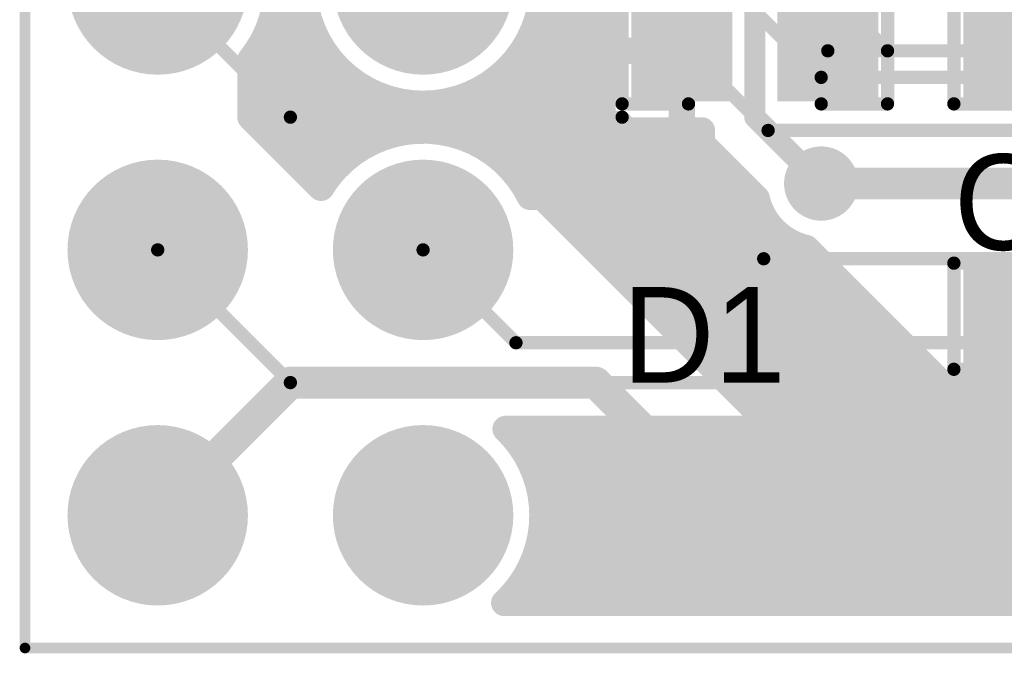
# Model space of a CAD drawing. Extents: x 11.97 to 13.92, y 4.15 to 5.65.
# Tile 1 of 52: x 12.12 to 12.49, y 4.15 to 4.39. Entities that reach past the tile are written whole.
import ezdxf

# ---------------------------------------------------------------- set-up
doc = ezdxf.new("R2010")
doc.units = 0
doc.layers.get('0').update_dxf_attribs({"linetype": 'CONTINUOUS'})
for name, color, linetype in [('BOTTOMLAYER', 5, 'CONTINUOUS'), ('BOTTOMSOLDER', 6, 'CONTINUOUS'), ('KEEPOUTLAYER', 6, 'CONTINUOUS'), ('MECHANICAL1', 6, 'CONTINUOUS'), ('MULTILAYER', 9, 'CONTINUOUS'), ('TOPLAYER', 1, 'CONTINUOUS'), ('TOPOVERLAY', 2, 'CONTINUOUS'), ('TOPPASTE', 8, 'CONTINUOUS'), ('TOPSOLDER', 216, 'CONTINUOUS')]:
    doc.layers.add(name, color=color, linetype=linetype)

# ---------------------------------------------------------------- blocks, each defined once
blk = doc.blocks.new('0603C_8')
at = {"layer": 'TOPLAYER'}
for points in [[(-0.0125, 0.015), (-0.0425, 0.015), (-0.0125, -0.015), (-0.0425, -0.015)], [(0.0425, 0.015), (0.0125, 0.015), (0.0425, -0.015), (0.0125, -0.015)]]:
    blk.add_solid(points, dxfattribs=at)
at = {"layer": 'TOPOVERLAY', "const_width": 0.005}
for points in [[(-0.05, 0.02), (-0.05, -0.02)], [(-0.025, 0.02), (-0.05, 0.02)], [(0.05, 0.02), (0.025, 0.02)], [(0.05, 0.02), (0.05, -0.02)], [(-0.025, -0.02), (-0.05, -0.02)], [(0.05, -0.02), (0.025, -0.02)]]:
    blk.add_lwpolyline(points, dxfattribs=at)
at = {"layer": 'TOPOVERLAY', "const_width": 0.0025}
for points in [[(-0.05125, 0.02, 1), (-0.04875, 0.02, 1)], [(-0.05125, 0.02, 1), (-0.04875, 0.02, 1)], [(-0.02625, 0.02, 1), (-0.02375, 0.02, 1)], [(0.02375, 0.02, 1), (0.02625, 0.02, 1)], [(0.04875, 0.02, 1), (0.05125, 0.02, 1)], [(0.04875, 0.02, 1), (0.05125, 0.02, 1)], [(-0.05125, -0.02, 1), (-0.04875, -0.02, 1)], [(-0.05125, -0.02, 1), (-0.04875, -0.02, 1)], [(-0.02625, -0.02, 1), (-0.02375, -0.02, 1)], [(0.02375, -0.02, 1), (0.02625, -0.02, 1)], [(0.04875, -0.02, 1), (0.05125, -0.02, 1)], [(0.04875, -0.02, 1), (0.05125, -0.02, 1)]]:
    blk.add_lwpolyline(points, format="xyb", close=True, dxfattribs=at)
at = {"layer": 'TOPPASTE'}
for points in [[(-0.0125, 0.015), (-0.0425, 0.015), (-0.0125, -0.015), (-0.0425, -0.015)], [(0.0425, 0.015), (0.0125, 0.015), (0.0425, -0.015), (0.0125, -0.015)]]:
    blk.add_solid(points, dxfattribs=at)
at = {"layer": 'TOPSOLDER'}
for points in [[(-0.0085, 0.019), (-0.0465, 0.019), (-0.0085, -0.019), (-0.0465, -0.019)], [(0.0465, 0.019), (0.0085, 0.019), (0.0465, -0.019), (0.0085, -0.019)]]:
    blk.add_solid(points, dxfattribs=at)
blk = doc.blocks.new('1504D_10')
at = {"layer": 'TOPLAYER'}
for points in [[(-0.04, -0.02), (-0.04, 0.02), (-0.08, -0.02), (-0.08, 0.02)], [(0.08, -0.02), (0.08, 0.02), (0.04, -0.02), (0.04, 0.02)]]:
    blk.add_solid(points, dxfattribs=at)
at = {"layer": 'TOPOVERLAY'}
for points, const_width in [([(-0.087016, 0.03), (-0.087016, -0.03)], 0.006), ([(-0.043, 0.03), (-0.087016, 0.03)], 0.006), ([(-0.053, 0.025), (-0.053, 0.03)], 0.006), ([(0.088, 0.03), (0.043, 0.03)], 0.006), ([(0.088, 0.03), (0.088, -0.03)], 0.006), ([(0.010448, 0.025), (-0.014552, 0)], 0.007), ([(-0.014552, 0.025), (-0.014552, -0.025)], 0.007), ([(0.010448, 0.025), (0.010448, -0.025)], 0.007), ([(0.007661, 0.018787), (0.004235, 0.018787)], 0.007), ([(0.004235, 0.018787), (0.004235, -0.018787)], 0.007), ([(0.007661, 0.018787), (0.007661, -0.022213)], 0.007), ([(0.002378, 0.016931), (0.002378, -0.016931)], 0.007), ([(-0.002959, 0.011594), (-0.002959, -0.011594)], 0.007), ([(0, 0.014552), (0, -0.014552)], 0.007), ([(-0.006182, 0.00837), (-0.006182, -0.00837)], 0.007), ([(-0.007135, 0.007417), (-0.007135, -0.007417)], 0.007), ([(0.003235, 0.002), (-0.014552, 0.002)], 0.007), ([(0.010448, -0.025), (-0.014552, 0)], 0.007), ([(-0.002959, -0.001), (-0.014552, -0.001)], 0.007), ([(-0.053, -0.025), (-0.053, -0.03)], 0.006), ([(-0.043, -0.03), (-0.087016, -0.03)], 0.006), ([(0.088, -0.03), (0.043, -0.03)], 0.006)]:
    blk.add_lwpolyline(points, dxfattribs=dict(at, const_width=const_width))
for points, const_width in [([(-0.088516, 0.03, 1), (-0.085516, 0.03, 1)], 0.003), ([(-0.088516, 0.03, 1), (-0.085516, 0.03, 1)], 0.003), ([(-0.0545, 0.03, 1), (-0.0515, 0.03, 1)], 0.003), ([(-0.0445, 0.03, 1), (-0.0415, 0.03, 1)], 0.003), ([(0.0415, 0.03, 1), (0.0445, 0.03, 1)], 0.003), ([(0.0865, 0.03, 1), (0.0895, 0.03, 1)], 0.003), ([(0.0865, 0.03, 1), (0.0895, 0.03, 1)], 0.003), ([(-0.0545, 0.025, 1), (-0.0515, 0.025, 1)], 0.003), ([(-0.016302, 0.025, 1), (-0.012802, 0.025, 1)], 0.0035), ([(0.008698, 0.025, 1), (0.012198, 0.025, 1)], 0.0035), ([(0.008698, 0.025, 1), (0.012198, 0.025, 1)], 0.0035), ([(0.002485, 0.018787, 1), (0.005985, 0.018787, 1)], 0.0035), ([(0.002485, 0.018787, 1), (0.005985, 0.018787, 1)], 0.0035), ([(0.005911, 0.018787, 1), (0.009411, 0.018787, 1)], 0.0035), ([(0.005911, 0.018787, 1), (0.009411, 0.018787, 1)], 0.0035), ([(0.000628, 0.016931, 1), (0.004128, 0.016931, 1)], 0.0035), ([(-0.004709, 0.011594, 1), (-0.001209, 0.011594, 1)], 0.0035), ([(-0.00175, 0.014552, 1), (0.00175, 0.014552, 1)], 0.0035), ([(-0.007932, 0.00837, 1), (-0.004432, 0.00837, 1)], 0.0035), ([(-0.008885, 0.007417, 1), (-0.005385, 0.007417, 1)], 0.0035), ([(-0.016302, 0.002, 1), (-0.012802, 0.002, 1)], 0.0035), ([(0.001485, 0.002, 1), (0.004985, 0.002, 1)], 0.0035), ([(-0.016302, 0, 1), (-0.012802, 0, 1)], 0.0035), ([(-0.016302, 0, 1), (-0.012802, 0, 1)], 0.0035), ([(-0.016302, -0.001, 1), (-0.012802, -0.001, 1)], 0.0035), ([(-0.004709, -0.001, 1), (-0.001209, -0.001, 1)], 0.0035), ([(-0.008885, -0.007417, 1), (-0.005385, -0.007417, 1)], 0.0035), ([(-0.007932, -0.00837, 1), (-0.004432, -0.00837, 1)], 0.0035), ([(-0.004709, -0.011594, 1), (-0.001209, -0.011594, 1)], 0.0035), ([(-0.00175, -0.014552, 1), (0.00175, -0.014552, 1)], 0.0035), ([(0.000628, -0.016931, 1), (0.004128, -0.016931, 1)], 0.0035), ([(0.002485, -0.018787, 1), (0.005985, -0.018787, 1)], 0.0035), ([(-0.0545, -0.025, 1), (-0.0515, -0.025, 1)], 0.003), ([(-0.016302, -0.025, 1), (-0.012802, -0.025, 1)], 0.0035), ([(0.005911, -0.022213, 1), (0.009411, -0.022213, 1)], 0.0035), ([(0.008698, -0.025, 1), (0.012198, -0.025, 1)], 0.0035), ([(0.008698, -0.025, 1), (0.012198, -0.025, 1)], 0.0035), ([(-0.088516, -0.03, 1), (-0.085516, -0.03, 1)], 0.003), ([(-0.088516, -0.03, 1), (-0.085516, -0.03, 1)], 0.003), ([(-0.0545, -0.03, 1), (-0.0515, -0.03, 1)], 0.003), ([(-0.0445, -0.03, 1), (-0.0415, -0.03, 1)], 0.003), ([(0.0415, -0.03, 1), (0.0445, -0.03, 1)], 0.003), ([(0.0865, -0.03, 1), (0.0895, -0.03, 1)], 0.003), ([(0.0865, -0.03, 1), (0.0895, -0.03, 1)], 0.003)]:
    blk.add_lwpolyline(points, format="xyb", close=True, dxfattribs=dict(at, const_width=const_width))
at = {"layer": 'TOPPASTE'}
for points in [[(-0.04, -0.02), (-0.04, 0.02), (-0.08, -0.02), (-0.08, 0.02)], [(0.08, -0.02), (0.08, 0.02), (0.04, -0.02), (0.04, 0.02)]]:
    blk.add_solid(points, dxfattribs=at)
at = {"layer": 'TOPSOLDER'}
for points in [[(-0.036, -0.024), (-0.036, 0.024), (-0.084, -0.024), (-0.084, 0.024)], [(0.084, -0.024), (0.084, 0.024), (0.036, -0.024), (0.036, 0.024)]]:
    blk.add_solid(points, dxfattribs=at)
blk = doc.blocks.new('0603R_30')
at = {"layer": 'TOPLAYER'}
for points in [[(-0.0125, 0.015), (-0.0425, 0.015), (-0.0125, -0.015), (-0.0425, -0.015)], [(0.0425, 0.015), (0.0125, 0.015), (0.0425, -0.015), (0.0125, -0.015)]]:
    blk.add_solid(points, dxfattribs=at)
at = {"layer": 'TOPOVERLAY', "const_width": 0.005}
for points in [[(-0.05, -0.02), (-0.05, 0.02)], [(-0.05, 0.02), (-0.025, 0.02)], [(0.025, 0.02), (0.05, 0.02)], [(0.05, -0.02), (0.05, 0.02)], [(-0.05, -0.02), (-0.025, -0.02)], [(0.025, -0.02), (0.05, -0.02)]]:
    blk.add_lwpolyline(points, dxfattribs=at)
at = {"layer": 'TOPOVERLAY', "const_width": 0.0025}
for points in [[(-0.05125, 0.02, 1), (-0.04875, 0.02, 1)], [(-0.05125, 0.02, 1), (-0.04875, 0.02, 1)], [(-0.02625, 0.02, 1), (-0.02375, 0.02, 1)], [(0.02375, 0.02, 1), (0.02625, 0.02, 1)], [(0.04875, 0.02, 1), (0.05125, 0.02, 1)], [(0.04875, 0.02, 1), (0.05125, 0.02, 1)], [(-0.05125, -0.02, 1), (-0.04875, -0.02, 1)], [(-0.05125, -0.02, 1), (-0.04875, -0.02, 1)], [(-0.02625, -0.02, 1), (-0.02375, -0.02, 1)], [(0.02375, -0.02, 1), (0.02625, -0.02, 1)], [(0.04875, -0.02, 1), (0.05125, -0.02, 1)], [(0.04875, -0.02, 1), (0.05125, -0.02, 1)]]:
    blk.add_lwpolyline(points, format="xyb", close=True, dxfattribs=at)
at = {"layer": 'TOPPASTE'}
for points in [[(-0.0125, 0.015), (-0.0425, 0.015), (-0.0125, -0.015), (-0.0425, -0.015)], [(0.0425, 0.015), (0.0125, 0.015), (0.0425, -0.015), (0.0125, -0.015)]]:
    blk.add_solid(points, dxfattribs=at)
at = {"layer": 'TOPSOLDER'}
for points in [[(-0.0085, 0.019), (-0.0465, 0.019), (-0.0085, -0.019), (-0.0465, -0.019)], [(0.0465, 0.019), (0.0085, 0.019), (0.0465, -0.019), (0.0085, -0.019)]]:
    blk.add_solid(points, dxfattribs=at)
blk = doc.blocks.new('0603R_43')
at = {"layer": 'TOPLAYER'}
for points in [[(-0.0125, 0.015), (-0.0425, 0.015), (-0.0125, -0.015), (-0.0425, -0.015)], [(0.0425, 0.015), (0.0125, 0.015), (0.0425, -0.015), (0.0125, -0.015)]]:
    blk.add_solid(points, dxfattribs=at)
at = {"layer": 'TOPOVERLAY', "const_width": 0.005}
for points in [[(-0.05, -0.02), (-0.05, 0.02)], [(-0.05, 0.02), (-0.025, 0.02)], [(0.025, 0.02), (0.05, 0.02)], [(0.05, -0.02), (0.05, 0.02)], [(-0.05, -0.02), (-0.025, -0.02)], [(0.025, -0.02), (0.05, -0.02)]]:
    blk.add_lwpolyline(points, dxfattribs=at)
at = {"layer": 'TOPOVERLAY', "const_width": 0.0025}
for points in [[(-0.05125, 0.02, 1), (-0.04875, 0.02, 1)], [(-0.05125, 0.02, 1), (-0.04875, 0.02, 1)], [(-0.02625, 0.02, 1), (-0.02375, 0.02, 1)], [(0.02375, 0.02, 1), (0.02625, 0.02, 1)], [(0.04875, 0.02, 1), (0.05125, 0.02, 1)], [(0.04875, 0.02, 1), (0.05125, 0.02, 1)], [(-0.05125, -0.02, 1), (-0.04875, -0.02, 1)], [(-0.05125, -0.02, 1), (-0.04875, -0.02, 1)], [(-0.02625, -0.02, 1), (-0.02375, -0.02, 1)], [(0.02375, -0.02, 1), (0.02625, -0.02, 1)], [(0.04875, -0.02, 1), (0.05125, -0.02, 1)], [(0.04875, -0.02, 1), (0.05125, -0.02, 1)]]:
    blk.add_lwpolyline(points, format="xyb", close=True, dxfattribs=at)
at = {"layer": 'TOPPASTE'}
for points in [[(-0.0125, 0.015), (-0.0425, 0.015), (-0.0125, -0.015), (-0.0425, -0.015)], [(0.0425, 0.015), (0.0125, 0.015), (0.0425, -0.015), (0.0125, -0.015)]]:
    blk.add_solid(points, dxfattribs=at)
at = {"layer": 'TOPSOLDER'}
for points in [[(-0.0085, 0.019), (-0.0465, 0.019), (-0.0085, -0.019), (-0.0465, -0.019)], [(0.0465, 0.019), (0.0085, 0.019), (0.0465, -0.019), (0.0085, -0.019)]]:
    blk.add_solid(points, dxfattribs=at)
blk = doc.blocks.new('MM_MOTOR_51')
at = {"layer": 'BOTTOMSOLDER', "const_width": 0.034}
for points in [[(-0.017, 1.375, 1), (0.017, 1.375, 1)], [(0.083, 1.375, 1), (0.117, 1.375, 1)], [(0.183, 1.375, 1), (0.217, 1.375, 1)], [(-0.017, 1.275, 1), (0.017, 1.275, 1)], [(0.083, 1.275, 1), (0.117, 1.275, 1)], [(0.183, 1.275, 1), (0.217, 1.275, 1)]]:
    blk.add_lwpolyline(points, format="xyb", close=True, dxfattribs=at)
at = {"layer": 'MULTILAYER', "const_width": 0.03}
for points in [[(-0.015, 1.375, 1), (0.015, 1.375, 1)], [(0.085, 1.375, 1), (0.115, 1.375, 1)], [(0.185, 1.375, 1), (0.215, 1.375, 1)], [(-0.015, 1.275, 1), (0.015, 1.275, 1)], [(0.085, 1.275, 1), (0.115, 1.275, 1)], [(0.185, 1.275, 1), (0.215, 1.275, 1)]]:
    blk.add_lwpolyline(points, format="xyb", close=True, dxfattribs=at)
at = {"layer": 'TOPSOLDER', "const_width": 0.034}
for points in [[(-0.017, 1.375, 1), (0.017, 1.375, 1)], [(0.083, 1.375, 1), (0.117, 1.375, 1)], [(0.183, 1.375, 1), (0.217, 1.375, 1)], [(-0.017, 1.275, 1), (0.017, 1.275, 1)], [(0.083, 1.275, 1), (0.117, 1.275, 1)], [(0.183, 1.275, 1), (0.217, 1.275, 1)]]:
    blk.add_lwpolyline(points, format="xyb", close=True, dxfattribs=at)

msp = doc.modelspace()

# ---------------------------------------------------------------- linework, layer by layer
at = {"layer": 'BOTTOMLAYER'}
for points, const_width in [([(12.325, 4.5), (12.45, 4.375)], 0.005), ([(12.34, 4.45), (12.425, 4.365)], 0.005), ([(12.175, 4.4), (12.225, 4.35)], 0.005), ([(12.35, 4.4), (12.405, 4.345)], 0.005), ([(12.45, 4.375), (12.7, 4.375)], 0.005), ([(12.425, 4.365), (12.715, 4.365)], 0.005), ([(12.225, 4.35), (12.35, 4.35)], 0.005), ([(12.35, 4.35), (12.403346, 4.296654)], 0.005), ([(12.405, 4.345), (12.585, 4.345)], 0.005), ([(12.425, 4.325), (12.5525, 4.325)], 0.012), ([(12.175, 4.3), (12.225, 4.25)], 0.005), ([(12.275, 4.3), (12.31, 4.265)], 0.005), ([(12.403346, 4.296654), (12.691654, 4.296654)], 0.005), ([(12.31, 4.265), (12.59, 4.265)], 0.005), ([(12.225, 4.25), (12.575, 4.25)], 0.005), ([(12.306125, 4.2325), (12.529587, 4.2325)], 0.01), ([(12.306639, 4.232), (12.529375, 4.232)], 0.01), ([(12.312, 4.225613), (12.312, 4.2325)], 0.01), ([(12.32, 4.2), (12.32, 4.2325)], 0.01), ([(12.328, 4.167), (12.328, 4.2325)], 0.01), ([(12.336, 4.167), (12.336, 4.2325)], 0.01), ([(12.344, 4.167), (12.344, 4.2325)], 0.01), ([(12.352, 4.167), (12.352, 4.2325)], 0.01), ([(12.36, 4.167), (12.36, 4.2325)], 0.01), ([(12.368, 4.167), (12.368, 4.2325)], 0.01), ([(12.376, 4.167), (12.376, 4.2325)], 0.01), ([(12.384, 4.167), (12.384, 4.2325)], 0.01), ([(12.392, 4.167), (12.392, 4.2325)], 0.01), ([(12.4, 4.167), (12.4, 4.2325)], 0.01), ([(12.408, 4.167), (12.408, 4.2325)], 0.01), ([(12.416, 4.167), (12.416, 4.2325)], 0.01), ([(12.424, 4.167), (12.424, 4.2325)], 0.01), ([(12.432, 4.167), (12.432, 4.2325)], 0.01), ([(12.44, 4.167), (12.44, 4.2325)], 0.01), ([(12.448, 4.167), (12.448, 4.2325)], 0.01), ([(12.456, 4.167), (12.456, 4.2325)], 0.01), ([(12.464, 4.167), (12.464, 4.2325)], 0.01), ([(12.472, 4.167), (12.472, 4.2325)], 0.01), ([(12.48, 4.167), (12.48, 4.2325)], 0.01), ([(12.488, 4.167), (12.488, 4.2325)], 0.01), ([(12.496, 4.167), (12.496, 4.2325)], 0.01), ([(12.313066, 4.224), (12.527545, 4.224)], 0.01), ([(12.317059, 4.216), (12.52836, 4.216)], 0.01), ([(12.319283, 4.208), (12.532135, 4.208)], 0.01), ([(12.32, 4.167), (12.32, 4.2)], 0.01), ([(12.32, 4.2), (12.541603, 4.2)], 0.01), ([(12.319283, 4.192), (12.554183, 4.192)], 0.01), ([(12.317059, 4.184), (13.507941, 4.184)], 0.01), ([(12.312, 4.167), (12.312, 4.174387)], 0.01), ([(12.313066, 4.176), (13.511934, 4.176)], 0.01), ([(12.305594, 4.167), (13.519406, 4.167)], 0.01), ([(12.306639, 4.168), (13.518361, 4.168)], 0.01)]:
    msp.add_lwpolyline(points, dxfattribs=dict(at, const_width=const_width))
for points, const_width in [([(12.44875, 4.375, 1), (12.45125, 4.375, 1)], 0.0025), ([(12.44875, 4.375, 1), (12.45125, 4.375, 1)], 0.0025), ([(12.42375, 4.365, 1), (12.42625, 4.365, 1)], 0.0025), ([(12.42375, 4.365, 1), (12.42625, 4.365, 1)], 0.0025), ([(12.22375, 4.35, 1), (12.22625, 4.35, 1)], 0.0025), ([(12.22375, 4.35, 1), (12.22625, 4.35, 1)], 0.0025), ([(12.34875, 4.35, 1), (12.35125, 4.35, 1)], 0.0025), ([(12.34875, 4.35, 1), (12.35125, 4.35, 1)], 0.0025), ([(12.40375, 4.345, 1), (12.40625, 4.345, 1)], 0.0025), ([(12.40375, 4.345, 1), (12.40625, 4.345, 1)], 0.0025), ([(12.422, 4.325, 1), (12.428, 4.325, 1)], 0.006), ([(12.17375, 4.3, 1), (12.17625, 4.3, 1)], 0.0025), ([(12.27375, 4.3, 1), (12.27625, 4.3, 1)], 0.0025), ([(12.402096, 4.296654, 1), (12.404596, 4.296654, 1)], 0.0025), ([(12.402096, 4.296654, 1), (12.404596, 4.296654, 1)], 0.0025), ([(12.30875, 4.265, 1), (12.31125, 4.265, 1)], 0.0025), ([(12.30875, 4.265, 1), (12.31125, 4.265, 1)], 0.0025), ([(12.22375, 4.25, 1), (12.22625, 4.25, 1)], 0.0025), ([(12.22375, 4.25, 1), (12.22625, 4.25, 1)], 0.0025), ([(12.303625, 4.2325, 1), (12.308625, 4.2325, 1)], 0.005), ([(12.303625, 4.2325, 1), (12.308625, 4.2325, 1)], 0.005), ([(12.304139, 4.232, 1), (12.309139, 4.232, 1)], 0.005), ([(12.3095, 4.2325, 1), (12.3145, 4.2325, 1)], 0.005), ([(12.3175, 4.2325, 1), (12.3225, 4.2325, 1)], 0.005), ([(12.3255, 4.2325, 1), (12.3305, 4.2325, 1)], 0.005), ([(12.3335, 4.2325, 1), (12.3385, 4.2325, 1)], 0.005), ([(12.3415, 4.2325, 1), (12.3465, 4.2325, 1)], 0.005), ([(12.3495, 4.2325, 1), (12.3545, 4.2325, 1)], 0.005), ([(12.3575, 4.2325, 1), (12.3625, 4.2325, 1)], 0.005), ([(12.3655, 4.2325, 1), (12.3705, 4.2325, 1)], 0.005), ([(12.3735, 4.2325, 1), (12.3785, 4.2325, 1)], 0.005), ([(12.3815, 4.2325, 1), (12.3865, 4.2325, 1)], 0.005), ([(12.3895, 4.2325, 1), (12.3945, 4.2325, 1)], 0.005), ([(12.3975, 4.2325, 1), (12.4025, 4.2325, 1)], 0.005), ([(12.4055, 4.2325, 1), (12.4105, 4.2325, 1)], 0.005), ([(12.4135, 4.2325, 1), (12.4185, 4.2325, 1)], 0.005), ([(12.4215, 4.2325, 1), (12.4265, 4.2325, 1)], 0.005), ([(12.4295, 4.2325, 1), (12.4345, 4.2325, 1)], 0.005), ([(12.4375, 4.2325, 1), (12.4425, 4.2325, 1)], 0.005), ([(12.4455, 4.2325, 1), (12.4505, 4.2325, 1)], 0.005), ([(12.4535, 4.2325, 1), (12.4585, 4.2325, 1)], 0.005), ([(12.4615, 4.2325, 1), (12.4665, 4.2325, 1)], 0.005), ([(12.4695, 4.2325, 1), (12.4745, 4.2325, 1)], 0.005), ([(12.4775, 4.2325, 1), (12.4825, 4.2325, 1)], 0.005), ([(12.4855, 4.2325, 1), (12.4905, 4.2325, 1)], 0.005), ([(12.4935, 4.2325, 1), (12.4985, 4.2325, 1)], 0.005), ([(12.3095, 4.225613, 1), (12.3145, 4.225613, 1)], 0.005), ([(12.310566, 4.224, 1), (12.315566, 4.224, 1)], 0.005), ([(12.314559, 4.216, 1), (12.31956, 4.216, 1)], 0.005), ([(12.316783, 4.208, 1), (12.321783, 4.208, 1)], 0.005), ([(12.3175, 4.2, 1), (12.3225, 4.2, 1)], 0.005), ([(12.3175, 4.2, 1), (12.3225, 4.2, 1)], 0.005), ([(12.3175, 4.2, 1), (12.3225, 4.2, 1)], 0.005), ([(12.3175, 4.2, 1), (12.3225, 4.2, 1)], 0.005), ([(12.3175, 4.2, 1), (12.3225, 4.2, 1)], 0.005), ([(12.316783, 4.192, 1), (12.321783, 4.192, 1)], 0.005), ([(12.314559, 4.184, 1), (12.31956, 4.184, 1)], 0.005), ([(12.3095, 4.174387, 1), (12.3145, 4.174387, 1)], 0.005), ([(12.310566, 4.176, 1), (12.315566, 4.176, 1)], 0.005), ([(12.303094, 4.167, 1), (12.308094, 4.167, 1)], 0.005), ([(12.303094, 4.167, 1), (12.308094, 4.167, 1)], 0.005), ([(12.304139, 4.168, 1), (12.309139, 4.168, 1)], 0.005), ([(12.3095, 4.167, 1), (12.3145, 4.167, 1)], 0.005), ([(12.3175, 4.167, 1), (12.3225, 4.167, 1)], 0.005), ([(12.3255, 4.167, 1), (12.3305, 4.167, 1)], 0.005), ([(12.3335, 4.167, 1), (12.3385, 4.167, 1)], 0.005), ([(12.3415, 4.167, 1), (12.3465, 4.167, 1)], 0.005), ([(12.3495, 4.167, 1), (12.3545, 4.167, 1)], 0.005), ([(12.3575, 4.167, 1), (12.3625, 4.167, 1)], 0.005), ([(12.3655, 4.167, 1), (12.3705, 4.167, 1)], 0.005), ([(12.3735, 4.167, 1), (12.3785, 4.167, 1)], 0.005), ([(12.3815, 4.167, 1), (12.3865, 4.167, 1)], 0.005), ([(12.3895, 4.167, 1), (12.3945, 4.167, 1)], 0.005), ([(12.3975, 4.167, 1), (12.4025, 4.167, 1)], 0.005), ([(12.4055, 4.167, 1), (12.4105, 4.167, 1)], 0.005), ([(12.4135, 4.167, 1), (12.4185, 4.167, 1)], 0.005), ([(12.4215, 4.167, 1), (12.4265, 4.167, 1)], 0.005), ([(12.4295, 4.167, 1), (12.4345, 4.167, 1)], 0.005), ([(12.4375, 4.167, 1), (12.4425, 4.167, 1)], 0.005), ([(12.4455, 4.167, 1), (12.4505, 4.167, 1)], 0.005), ([(12.4535, 4.167, 1), (12.4585, 4.167, 1)], 0.005), ([(12.4615, 4.167, 1), (12.4665, 4.167, 1)], 0.005), ([(12.4695, 4.167, 1), (12.4745, 4.167, 1)], 0.005), ([(12.4775, 4.167, 1), (12.4825, 4.167, 1)], 0.005), ([(12.4855, 4.167, 1), (12.4905, 4.167, 1)], 0.005), ([(12.4935, 4.167, 1), (12.4985, 4.167, 1)], 0.005)]:
    msp.add_lwpolyline(points, format="xyb", close=True, dxfattribs=dict(at, const_width=const_width))
at = {"layer": 'BOTTOMLAYER', "const_width": 0.01}
for points in [[(12.306125, 4.2325, -0.204535), (12.32, 4.2)], [(12.32, 4.2, -0.208759), (12.305594, 4.167)]]:
    msp.add_lwpolyline(points, format="xyb", dxfattribs=at)
at = {"layer": 'BOTTOMSOLDER', "const_width": 0.014}
msp.add_lwpolyline([(12.418, 4.325, 1), (12.432, 4.325, 1)], format="xyb", close=True, dxfattribs=at)
at = {"layer": 'KEEPOUTLAYER', "const_width": 0.004}
for points in [[(12.125, 4.15), (12.125, 4.7)], [(12.125, 4.15), (13.7, 4.15)]]:
    msp.add_lwpolyline(points, dxfattribs=at)
at = {"layer": 'KEEPOUTLAYER', "const_width": 0.002}
msp.add_lwpolyline([(12.124, 4.15, 1), (12.126, 4.15, 1)], format="xyb", close=True, dxfattribs=at)
msp.add_lwpolyline([(12.124, 4.15, 1), (12.126, 4.15, 1)], format="xyb", close=True, dxfattribs=at)
at = {"layer": 'MECHANICAL1', "const_width": 0.004}
for points in [[(12.125, 4.15), (12.125, 4.7)], [(12.125, 4.15), (13.7, 4.15)]]:
    msp.add_lwpolyline(points, dxfattribs=at)
at = {"layer": 'MECHANICAL1', "const_width": 0.002}
msp.add_lwpolyline([(12.124, 4.15, 1), (12.126, 4.15, 1)], format="xyb", close=True, dxfattribs=at)
msp.add_lwpolyline([(12.124, 4.15, 1), (12.126, 4.15, 1)], format="xyb", close=True, dxfattribs=at)
at = {"layer": 'TOPLAYER'}
for points, const_width in [([(12.224, 4.336), (12.224, 4.726)], 0.01), ([(12.336, 4.304), (12.336, 4.536435)], 0.01), ([(12.328, 4.312), (12.328, 4.528646)], 0.01), ([(12.4, 4.35), (12.4, 4.4475)], 0.008), ([(12.3425, 4.345), (12.3425, 4.405)], 0.01), ([(12.32, 4.32), (12.32, 4.4)], 0.01), ([(12.3725, 4.375), (12.3725, 4.4)], 0.01), ([(12.217059, 4.384), (12.23294, 4.384)], 0.01), ([(12.232, 4.328), (12.232, 4.386734)], 0.01), ([(12.317059, 4.384), (12.3425, 4.384)], 0.01), ([(12.216, 4.344), (12.216, 4.381453)], 0.01), ([(12.213066, 4.376), (12.236934, 4.376)], 0.01), ([(12.312, 4.325613), (12.312, 4.374388)], 0.01), ([(12.313066, 4.376), (12.3425, 4.376)], 0.01), ([(12.3475, 4.375), (12.3725, 4.375)], 0.01), ([(12.3725, 4.35), (12.3725, 4.375)], 0.01), ([(12.21, 4.35), (12.21, 4.371716)], 0.01), ([(12.24, 4.328284), (12.24, 4.371716)], 0.01), ([(12.4275, 4.375), (12.4975, 4.375)], 0.005), ([(12.21, 4.368), (12.243361, 4.368)], 0.01), ([(12.304, 4.334409), (12.304, 4.365591)], 0.01), ([(12.306639, 4.368), (12.3425, 4.368)], 0.01), ([(12.248, 4.336), (12.248, 4.364)], 0.01), ([(12.21, 4.36), (12.254385, 4.36)], 0.01), ([(12.256, 4.340792), (12.256, 4.359208)], 0.01), ([(12.295616, 4.36), (12.3425, 4.36)], 0.01), ([(12.296, 4.339799), (12.296, 4.360201)], 0.01), ([(12.264, 4.343635), (12.264, 4.356365)], 0.01), ([(12.272, 4.3449), (12.272, 4.3551)], 0.01), ([(12.28, 4.344721), (12.28, 4.355279)], 0.01), ([(12.288, 4.343081), (12.288, 4.356919)], 0.01), ([(12.21, 4.352), (12.3425, 4.352)], 0.01), ([(12.21, 4.35), (12.236577, 4.323423)], 0.01), ([(12.4, 4.35), (12.425, 4.325)], 0.008), ([(12.216, 4.344), (12.265566, 4.344)], 0.01), ([(12.284434, 4.344), (12.38, 4.344)], 0.01), ([(12.3425, 4.345), (12.38, 4.345)], 0.01), ([(12.344, 4.296), (12.344, 4.345)], 0.01), ([(12.352, 4.288), (12.352, 4.345)], 0.01), ([(12.36, 4.28), (12.36, 4.345)], 0.01), ([(12.368, 4.272), (12.368, 4.345)], 0.01), ([(12.376, 4.264), (12.376, 4.345)], 0.01), ([(12.38, 4.34), (12.38, 4.345)], 0.01), ([(12.38, 4.34), (12.400646, 4.319354)], 0.01), ([(12.224, 4.336), (12.248, 4.336)], 0.01), ([(12.302, 4.336), (12.384, 4.336)], 0.01), ([(12.384, 4.256), (12.384, 4.336)], 0.01), ([(12.232, 4.328), (12.239772, 4.328)], 0.01), ([(12.310228, 4.328), (12.392, 4.328)], 0.01), ([(12.392, 4.248), (12.392, 4.328)], 0.01), ([(12.315311, 4.32), (12.32, 4.32)], 0.01), ([(12.315311, 4.32), (12.32, 4.32)], 0.01), ([(12.32, 4.32), (12.345, 4.295)], 0.01), ([(12.32, 4.32), (12.4, 4.32)], 0.01), ([(12.4, 4.24), (12.4, 4.32)], 0.01), ([(12.328, 4.312), (12.403646, 4.312)], 0.01), ([(12.408, 4.235), (12.408, 4.30667)], 0.01), ([(12.336, 4.304), (12.411435, 4.304)], 0.01), ([(12.416, 4.235), (12.416, 4.301676)], 0.01), ([(12.419354, 4.300646), (12.475, 4.245)], 0.01), ([(12.344, 4.296), (12.424, 4.296)], 0.01), ([(12.345, 4.295), (12.405, 4.235)], 0.01), ([(12.424, 4.235), (12.424, 4.296)], 0.01), ([(12.352, 4.288), (12.432, 4.288)], 0.01), ([(12.432, 4.208), (12.432, 4.288)], 0.01), ([(12.36, 4.28), (12.44, 4.28)], 0.01), ([(12.44, 4.2), (12.44, 4.28)], 0.01), ([(12.368, 4.272), (12.448, 4.272)], 0.01), ([(12.448, 4.192), (12.448, 4.272)], 0.01), ([(12.376, 4.264), (12.456, 4.264)], 0.01), ([(12.456, 4.19), (12.456, 4.264)], 0.01), ([(12.384, 4.256), (12.464, 4.256)], 0.01), ([(12.464, 4.19), (12.464, 4.256)], 0.01), ([(12.175, 4.2), (12.225, 4.25)], 0.012), ([(12.225, 4.25), (12.34, 4.25)], 0.012), ([(12.34, 4.25), (12.39, 4.2)], 0.012), ([(12.392, 4.248), (12.472, 4.248)], 0.01), ([(12.472, 4.19), (12.472, 4.248)], 0.01), ([(12.475, 4.245), (12.52, 4.245)], 0.01), ([(12.48, 4.235), (12.48, 4.245)], 0.01), ([(12.488, 4.235), (12.488, 4.245)], 0.01), ([(12.496, 4.235), (12.496, 4.245)], 0.01), ([(12.4, 4.24), (12.52, 4.24)], 0.01), ([(12.405, 4.235), (12.425, 4.235)], 0.01), ([(12.425, 4.215), (12.425, 4.235)], 0.01), ([(12.425, 4.232), (12.475, 4.232)], 0.01), ([(12.475, 4.19), (12.475, 4.235)], 0.01), ([(12.475, 4.235), (12.52, 4.235)], 0.01), ([(12.425, 4.224), (12.475, 4.224)], 0.01), ([(12.425, 4.216), (12.475, 4.216)], 0.01), ([(12.425, 4.215), (12.45, 4.19)], 0.01), ([(12.432, 4.208), (12.475, 4.208)], 0.01), ([(12.44, 4.2), (12.475, 4.2)], 0.01), ([(12.48, 4.2), (12.51, 4.2)], 0.01), ([(12.448, 4.192), (12.475, 4.192)], 0.01), ([(12.45, 4.19), (12.475, 4.19)], 0.01)]:
    msp.add_lwpolyline(points, dxfattribs=dict(at, const_width=const_width))
for points, const_width in [([(12.32, 4.4, 1), (12.23, 4.4, 1)], 0.01), ([(12.21456, 4.384, 1), (12.21956, 4.384, 1)], 0.005), ([(12.2295, 4.386734, 1), (12.2345, 4.386734, 1)], 0.005), ([(12.230441, 4.384, 1), (12.23544, 4.384, 1)], 0.005), ([(12.314559, 4.384, 1), (12.31956, 4.384, 1)], 0.005), ([(12.34, 4.384, 1), (12.345, 4.384, 1)], 0.005), ([(12.2135, 4.381453, 1), (12.2185, 4.381453, 1)], 0.005), ([(12.210566, 4.376, 1), (12.215566, 4.376, 1)], 0.005), ([(12.234434, 4.376, 1), (12.239434, 4.376, 1)], 0.005), ([(12.3095, 4.374388, 1), (12.3145, 4.374388, 1)], 0.005), ([(12.310566, 4.376, 1), (12.315566, 4.376, 1)], 0.005), ([(12.34, 4.376, 1), (12.345, 4.376, 1)], 0.005), ([(12.345, 4.375, 1), (12.35, 4.375, 1)], 0.005), ([(12.37, 4.375, 1), (12.375, 4.375, 1)], 0.005), ([(12.37, 4.375, 1), (12.375, 4.375, 1)], 0.005), ([(12.37, 4.375, 1), (12.375, 4.375, 1)], 0.005), ([(12.2075, 4.371716, 1), (12.2125, 4.371716, 1)], 0.005), ([(12.2075, 4.371716, 1), (12.2125, 4.371716, 1)], 0.005), ([(12.2375, 4.371716, 1), (12.2425, 4.371716, 1)], 0.005), ([(12.42625, 4.375, 1), (12.42875, 4.375, 1)], 0.0025), ([(12.2075, 4.368, 1), (12.2125, 4.368, 1)], 0.005), ([(12.240861, 4.368, 1), (12.245861, 4.368, 1)], 0.005), ([(12.3015, 4.365591, 1), (12.3065, 4.365591, 1)], 0.005), ([(12.304139, 4.368, 1), (12.309139, 4.368, 1)], 0.005), ([(12.34, 4.368, 1), (12.345, 4.368, 1)], 0.005), ([(12.2455, 4.364, 1), (12.2505, 4.364, 1)], 0.005), ([(12.2075, 4.36, 1), (12.2125, 4.36, 1)], 0.005), ([(12.251884, 4.36, 1), (12.256884, 4.36, 1)], 0.005), ([(12.2535, 4.359208, 1), (12.2585, 4.359208, 1)], 0.005), ([(12.293116, 4.36, 1), (12.298115, 4.36, 1)], 0.005), ([(12.2935, 4.360201, 1), (12.2985, 4.360201, 1)], 0.005), ([(12.34, 4.36, 1), (12.345, 4.36, 1)], 0.005), ([(12.2615, 4.356365, 1), (12.2665, 4.356365, 1)], 0.005), ([(12.2695, 4.3551, 1), (12.2745, 4.3551, 1)], 0.005), ([(12.2775, 4.355279, 1), (12.2825, 4.355279, 1)], 0.005), ([(12.2855, 4.356919, 1), (12.2905, 4.356919, 1)], 0.005), ([(12.2075, 4.352, 1), (12.2125, 4.352, 1)], 0.005), ([(12.34, 4.352, 1), (12.345, 4.352, 1)], 0.005), ([(12.2075, 4.35, 1), (12.2125, 4.35, 1)], 0.005), ([(12.2075, 4.35, 1), (12.2125, 4.35, 1)], 0.005), ([(12.37, 4.35, 1), (12.375, 4.35, 1)], 0.005), ([(12.398, 4.35, 1), (12.402, 4.35, 1)], 0.004), ([(12.398, 4.35, 1), (12.402, 4.35, 1)], 0.004), ([(12.2135, 4.344, 1), (12.2185, 4.344, 1)], 0.005), ([(12.2135, 4.344, 1), (12.2185, 4.344, 1)], 0.005), ([(12.2615, 4.343635, 1), (12.2665, 4.343635, 1)], 0.005), ([(12.263066, 4.344, 1), (12.268066, 4.344, 1)], 0.005), ([(12.2695, 4.3449, 1), (12.2745, 4.3449, 1)], 0.005), ([(12.2775, 4.344721, 1), (12.2825, 4.344721, 1)], 0.005), ([(12.281934, 4.344, 1), (12.286934, 4.344, 1)], 0.005), ([(12.34, 4.345, 1), (12.345, 4.345, 1)], 0.005), ([(12.34, 4.345, 1), (12.345, 4.345, 1)], 0.005), ([(12.3415, 4.345, 1), (12.3465, 4.345, 1)], 0.005), ([(12.3495, 4.345, 1), (12.3545, 4.345, 1)], 0.005), ([(12.3575, 4.345, 1), (12.3625, 4.345, 1)], 0.005), ([(12.3655, 4.345, 1), (12.3705, 4.345, 1)], 0.005), ([(12.3735, 4.345, 1), (12.3785, 4.345, 1)], 0.005), ([(12.3775, 4.345, 1), (12.3825, 4.345, 1)], 0.005), ([(12.3775, 4.345, 1), (12.3825, 4.345, 1)], 0.005), ([(12.3775, 4.344, 1), (12.3825, 4.344, 1)], 0.005), ([(12.2535, 4.340792, 1), (12.2585, 4.340792, 1)], 0.005), ([(12.2855, 4.343081, 1), (12.2905, 4.343081, 1)], 0.005), ([(12.2935, 4.339799, 1), (12.2985, 4.339799, 1)], 0.005), ([(12.3775, 4.34, 1), (12.3825, 4.34, 1)], 0.005), ([(12.3775, 4.34, 1), (12.3825, 4.34, 1)], 0.005), ([(12.2215, 4.336, 1), (12.2265, 4.336, 1)], 0.005), ([(12.2215, 4.336, 1), (12.2265, 4.336, 1)], 0.005), ([(12.2455, 4.336, 1), (12.2505, 4.336, 1)], 0.005), ([(12.2455, 4.336, 1), (12.2505, 4.336, 1)], 0.005), ([(12.2995, 4.336, 1), (12.3045, 4.336, 1)], 0.005), ([(12.3815, 4.336, 1), (12.3865, 4.336, 1)], 0.005), ([(12.3815, 4.336, 1), (12.3865, 4.336, 1)], 0.005), ([(12.3015, 4.334409, 1), (12.3065, 4.334409, 1)], 0.005), ([(12.2375, 4.328284, 1), (12.2425, 4.328284, 1)], 0.005), ([(12.2295, 4.328, 1), (12.2345, 4.328, 1)], 0.005), ([(12.2295, 4.328, 1), (12.2345, 4.328, 1)], 0.005), ([(12.237272, 4.328, 1), (12.242272, 4.328, 1)], 0.005), ([(12.307728, 4.328, 1), (12.312728, 4.328, 1)], 0.005), ([(12.3095, 4.325613, 1), (12.3145, 4.325613, 1)], 0.005), ([(12.3895, 4.328, 1), (12.3945, 4.328, 1)], 0.005), ([(12.3895, 4.328, 1), (12.3945, 4.328, 1)], 0.005), ([(12.234077, 4.323423, 1), (12.239077, 4.323423, 1)], 0.005), ([(12.234077, 4.323423, 1), (12.239077, 4.323423, 1)], 0.005), ([(12.423, 4.325, 1), (12.427, 4.325, 1)], 0.004), ([(12.312811, 4.32, 1), (12.317811, 4.32, 1)], 0.005), ([(12.312811, 4.32, 1), (12.317811, 4.32, 1)], 0.005), ([(12.312811, 4.32, 1), (12.317811, 4.32, 1)], 0.005), ([(12.3175, 4.32, 1), (12.3225, 4.32, 1)], 0.005), ([(12.3175, 4.32, 1), (12.3225, 4.32, 1)], 0.005), ([(12.3175, 4.32, 1), (12.3225, 4.32, 1)], 0.005), ([(12.3175, 4.32, 1), (12.3225, 4.32, 1)], 0.005), ([(12.3175, 4.32, 1), (12.3225, 4.32, 1)], 0.005), ([(12.3975, 4.32, 1), (12.4025, 4.32, 1)], 0.005), ([(12.3975, 4.32, 1), (12.4025, 4.32, 1)], 0.005), ([(12.398146, 4.319354, 1), (12.403146, 4.319354, 1)], 0.005), ([(12.398146, 4.319354, 1), (12.403146, 4.319354, 1)], 0.005), ([(12.3255, 4.312, 1), (12.3305, 4.312, 1)], 0.005), ([(12.3255, 4.312, 1), (12.3305, 4.312, 1)], 0.005), ([(12.401146, 4.312, 1), (12.406146, 4.312, 1)], 0.005), ([(12.4055, 4.30667, 1), (12.4105, 4.30667, 1)], 0.005), ([(12.3335, 4.304, 1), (12.3385, 4.304, 1)], 0.005), ([(12.3335, 4.304, 1), (12.3385, 4.304, 1)], 0.005), ([(12.408935, 4.304, 1), (12.413935, 4.304, 1)], 0.005), ([(12.4135, 4.301676, 1), (12.4185, 4.301676, 1)], 0.005), ([(12.416854, 4.300646, 1), (12.421854, 4.300646, 1)], 0.005), ([(12.416854, 4.300646, 1), (12.421854, 4.300646, 1)], 0.005), ([(12.3415, 4.296, 1), (12.3465, 4.296, 1)], 0.005), ([(12.3415, 4.296, 1), (12.3465, 4.296, 1)], 0.005), ([(12.3425, 4.295, 1), (12.3475, 4.295, 1)], 0.005), ([(12.3425, 4.295, 1), (12.3475, 4.295, 1)], 0.005), ([(12.4215, 4.296, 1), (12.4265, 4.296, 1)], 0.005), ([(12.4215, 4.296, 1), (12.4265, 4.296, 1)], 0.005), ([(12.3495, 4.288, 1), (12.3545, 4.288, 1)], 0.005), ([(12.3495, 4.288, 1), (12.3545, 4.288, 1)], 0.005), ([(12.4295, 4.288, 1), (12.4345, 4.288, 1)], 0.005), ([(12.4295, 4.288, 1), (12.4345, 4.288, 1)], 0.005), ([(12.3575, 4.28, 1), (12.3625, 4.28, 1)], 0.005), ([(12.3575, 4.28, 1), (12.3625, 4.28, 1)], 0.005), ([(12.4375, 4.28, 1), (12.4425, 4.28, 1)], 0.005), ([(12.4375, 4.28, 1), (12.4425, 4.28, 1)], 0.005), ([(12.3655, 4.272, 1), (12.3705, 4.272, 1)], 0.005), ([(12.3655, 4.272, 1), (12.3705, 4.272, 1)], 0.005), ([(12.4455, 4.272, 1), (12.4505, 4.272, 1)], 0.005), ([(12.4455, 4.272, 1), (12.4505, 4.272, 1)], 0.005), ([(12.3735, 4.264, 1), (12.3785, 4.264, 1)], 0.005), ([(12.3735, 4.264, 1), (12.3785, 4.264, 1)], 0.005), ([(12.4535, 4.264, 1), (12.4585, 4.264, 1)], 0.005), ([(12.4535, 4.264, 1), (12.4585, 4.264, 1)], 0.005), ([(12.3815, 4.256, 1), (12.3865, 4.256, 1)], 0.005), ([(12.3815, 4.256, 1), (12.3865, 4.256, 1)], 0.005), ([(12.4615, 4.256, 1), (12.4665, 4.256, 1)], 0.005), ([(12.4615, 4.256, 1), (12.4665, 4.256, 1)], 0.005), ([(12.222, 4.25, 1), (12.228, 4.25, 1)], 0.006), ([(12.222, 4.25, 1), (12.228, 4.25, 1)], 0.006), ([(12.337, 4.25, 1), (12.343, 4.25, 1)], 0.006), ([(12.337, 4.25, 1), (12.343, 4.25, 1)], 0.006), ([(12.3895, 4.248, 1), (12.3945, 4.248, 1)], 0.005), ([(12.3895, 4.248, 1), (12.3945, 4.248, 1)], 0.005), ([(12.4695, 4.248, 1), (12.4745, 4.248, 1)], 0.005), ([(12.4695, 4.248, 1), (12.4745, 4.248, 1)], 0.005), ([(12.4725, 4.245, 1), (12.4775, 4.245, 1)], 0.005), ([(12.4725, 4.245, 1), (12.4775, 4.245, 1)], 0.005), ([(12.4775, 4.245, 1), (12.4825, 4.245, 1)], 0.005), ([(12.4855, 4.245, 1), (12.4905, 4.245, 1)], 0.005), ([(12.4935, 4.245, 1), (12.4985, 4.245, 1)], 0.005), ([(12.3975, 4.24, 1), (12.4025, 4.24, 1)], 0.005), ([(12.3975, 4.24, 1), (12.4025, 4.24, 1)], 0.005), ([(12.4025, 4.235, 1), (12.4075, 4.235, 1)], 0.005), ([(12.4025, 4.235, 1), (12.4075, 4.235, 1)], 0.005), ([(12.4055, 4.235, 1), (12.4105, 4.235, 1)], 0.005), ([(12.4135, 4.235, 1), (12.4185, 4.235, 1)], 0.005), ([(12.4215, 4.235, 1), (12.4265, 4.235, 1)], 0.005), ([(12.4225, 4.235, 1), (12.4275, 4.235, 1)], 0.005), ([(12.4225, 4.235, 1), (12.4275, 4.235, 1)], 0.005), ([(12.4225, 4.232, 1), (12.4275, 4.232, 1)], 0.005), ([(12.4725, 4.235, 1), (12.4775, 4.235, 1)], 0.005), ([(12.4725, 4.235, 1), (12.4775, 4.235, 1)], 0.005), ([(12.4725, 4.232, 1), (12.4775, 4.232, 1)], 0.005), ([(12.4775, 4.235, 1), (12.4825, 4.235, 1)], 0.005), ([(12.4855, 4.235, 1), (12.4905, 4.235, 1)], 0.005), ([(12.4935, 4.235, 1), (12.4985, 4.235, 1)], 0.005), ([(12.4225, 4.224, 1), (12.4275, 4.224, 1)], 0.005), ([(12.4725, 4.224, 1), (12.4775, 4.224, 1)], 0.005), ([(12.4225, 4.216, 1), (12.4275, 4.216, 1)], 0.005), ([(12.4225, 4.215, 1), (12.4275, 4.215, 1)], 0.005), ([(12.4225, 4.215, 1), (12.4275, 4.215, 1)], 0.005), ([(12.4725, 4.216, 1), (12.4775, 4.216, 1)], 0.005), ([(12.4295, 4.208, 1), (12.4345, 4.208, 1)], 0.005), ([(12.4295, 4.208, 1), (12.4345, 4.208, 1)], 0.005), ([(12.4725, 4.208, 1), (12.4775, 4.208, 1)], 0.005), ([(12.172, 4.2, 1), (12.178, 4.2, 1)], 0.006), ([(12.387, 4.2, 1), (12.393, 4.2, 1)], 0.006), ([(12.4375, 4.2, 1), (12.4425, 4.2, 1)], 0.005), ([(12.4375, 4.2, 1), (12.4425, 4.2, 1)], 0.005), ([(12.4725, 4.2, 1), (12.4775, 4.2, 1)], 0.005), ([(12.4775, 4.2, 1), (12.4825, 4.2, 1)], 0.005), ([(12.4455, 4.192, 1), (12.4505, 4.192, 1)], 0.005), ([(12.4455, 4.192, 1), (12.4505, 4.192, 1)], 0.005), ([(12.4725, 4.192, 1), (12.4775, 4.192, 1)], 0.005), ([(12.4475, 4.19, 1), (12.4525, 4.19, 1)], 0.005), ([(12.4475, 4.19, 1), (12.4525, 4.19, 1)], 0.005), ([(12.4535, 4.19, 1), (12.4585, 4.19, 1)], 0.005), ([(12.4615, 4.19, 1), (12.4665, 4.19, 1)], 0.005), ([(12.4695, 4.19, 1), (12.4745, 4.19, 1)], 0.005), ([(12.4725, 4.19, 1), (12.4775, 4.19, 1)], 0.005), ([(12.4725, 4.19, 1), (12.4775, 4.19, 1)], 0.005)]:
    msp.add_lwpolyline(points, format="xyb", close=True, dxfattribs=dict(at, const_width=const_width))
at = {"layer": 'TOPLAYER', "const_width": 0.01}
for points in [[(12.22, 4.4, -0.171573), (12.21, 4.371716)], [(12.236577, 4.323423, -0.590487), (12.315311, 4.32)], [(12.419354, 4.300646, -0.286255), (12.400646, 4.319354)]]:
    msp.add_lwpolyline(points, format="xyb", dxfattribs=at)
at = {"layer": 'TOPSOLDER', "const_width": 0.014}
msp.add_lwpolyline([(12.418, 4.325, 1), (12.432, 4.325, 1)], format="xyb", close=True, dxfattribs=at)

# ---------------------------------------------------------------- block references
for name, p, rotation in [('MM_MOTOR_51', (13.55, 4.2), 90), ('0603R_43', (12.525, 4.375), 360), ('0603C_8', (12.525, 4.275), 180), ('1504D_10', (12.45, 4.2), 180)]:
    msp.add_blockref(name, p, dxfattribs=dict(rotation=rotation))
msp.add_blockref('0603R_30', (12.4, 4.375))

# ---------------------------------------------------------------- texts
at = {"layer": 'TOPOVERLAY'}
for s, p in [('C8', (12.475, 4.3)), ('D1', (12.35, 4.25))]:
    msp.add_text(s, height=0.036, dxfattribs=at).set_placement(p)

doc.saveas('drawing.dxf')
